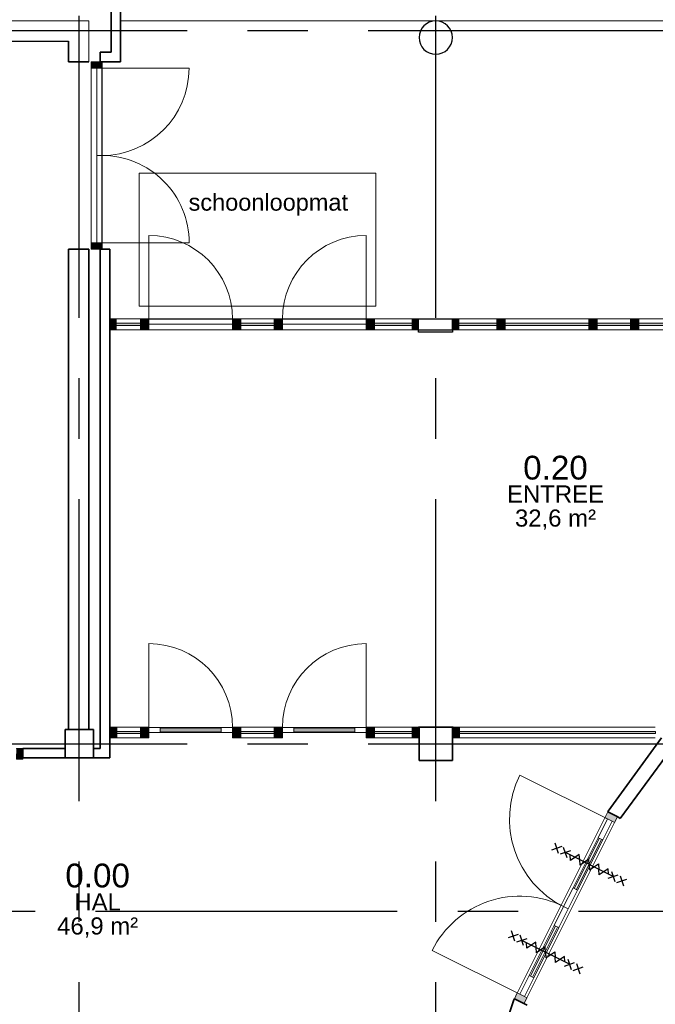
# Model space of a CAD drawing. Header units: millimetres. Extents: x -5940 to 121280, y -35718 to 26615.
# Tile 10 of 51: x 21873 to 28560, y 6660 to 17013. Entities that reach past the tile are written whole.
import ezdxf

# ---------------------------------------------------------------- set-up
doc = ezdxf.new("R2010")
doc.units = ezdxf.units.MM
doc.header["$LTSCALE"] = 100
doc.linetypes.add('CENTER', pattern=[50.8, 31.75, -6.35, 6.35, -6.35])
doc.linetypes.add('HIDDEN', pattern=[0.375, 0.25, -0.125])
for name, color, linetype in [('AL21----_BUITENWAND', 3, 'Continuous'), ('AL22----_BINNENWAND', 2, 'Continuous'), ('AL27----_DAKEN', 8, 'Continuous'), ('AL28----_CONSTRUCTIES', 4, 'Continuous'), ('AL31----_BUITENKOZIJN', 1, 'Continuous'), ('AL32----_BINNENKOZIJN', 1, 'Continuous'), ('AL72----_GEBRUIKERSVOORZIENINGEN', 1, 'Continuous'), ('BL$7----_STRAMIEN', 8, 'Continuous'), ('BL$8----_NVO RUIMTE', 253, 'HIDDEN'), ('BL$8----_RUIMTEBENAMING', 2, 'Continuous'), ('BL$8----_RUIMTENUMMER', 2, 'Continuous')]:
    doc.layers.add(name, color=color, linetype=linetype)
doc.styles.add('Arial_5', font='arial.ttf', dxfattribs={"height": 177.035928})
doc.styles.get("Standard").update_dxf_attribs({"font": 'arial.ttf'})

# ---------------------------------------------------------------- blocks, each defined once
blk = doc.blocks.new('Rectangular Mullion - 31_CWM_067x114-7813942-_--_100 begane grond')
at = {"linetype": 'ByBlock', "lineweight": -2}
blk.add_hatch(color=0, dxfattribs=at).paths.add_polyline_path([(0, 0), (0, -114), (-67, -114), (-67, 0)], flags=0)
at = {"color": 0, "linetype": 'ByBlock', "lineweight": -2}
for p, q in [((-67, 0), (0, 0)), ((-67, -57), (-67, 0)), ((0, 0), (0, -114)), ((-67, -114), (-67, -111)), ((0, -114), (-67, -114))]:
    blk.add_line(p, q, dxfattribs=at)
blk = doc.blocks.new('System Panel - 31_CWP_glas_2-7817862-_--_100 begane grond')
at = {"linetype": 'ByBlock', "lineweight": -2}
blk.add_hatch(color=0, dxfattribs=at).paths.add_polyline_path([(129, 45), (129, 69), (-129, 69), (-129, 45)], flags=0)
at = {"color": 0, "linetype": 'ByBlock', "lineweight": -2}
for p, q in [((129, 69), (-129, 69)), ((-129, 69), (-129, 45)), ((-129, 45), (129, 45)), ((129, 45), (129, 69))]:
    blk.add_line(p, q, dxfattribs=at)
blk = doc.blocks.new('Rectangular Mullion - 31_CWM_067x114-7817859-_--_100 begane grond')
at = {"color": 0, "linetype": 'ByBlock', "lineweight": -2}
for p, q in [((26298, 45581), (26041, 45581)), ((26298, 45467), (26041, 45467))]:
    blk.add_line(p, q, dxfattribs=at)
blk = doc.blocks.new('Rectangular Mullion - 31_CWM_067x114-7812031-_--_100 begane grond')
at = {"linetype": 'ByBlock', "lineweight": -2}
blk.add_hatch(color=0, dxfattribs=at).paths.add_polyline_path([(0, 0), (0, -114), (-67, -114), (-67, 0)], flags=0)
at = {"color": 0, "linetype": 'ByBlock', "lineweight": -2}
for p, q in [((-67, 0), (0, 0)), ((-67, -114), (-67, 0)), ((0, 0), (0, -114)), ((0, -114), (-67, -114))]:
    blk.add_line(p, q, dxfattribs=at)
blk = doc.blocks.new('31_DO_deur_0 - deur-7812349-_--_100 begane grond')
at = {"color": 0, "linetype": 'ByBlock', "lineweight": -2}
for p, q in [((440, 111), (-440, 111)), ((-440, 111), (-440, 57)), ((440, 57), (440, 111)), ((-440, 57), (440, 57))]:
    blk.add_line(p, q, dxfattribs=at)
blk = doc.blocks.new('Rectangular Mullion - 31_CWM_067x114-7808358-_--_100 begane grond')
at = {"color": 0, "linetype": 'ByBlock', "lineweight": -2}
for p, q in [((27266, 45581), (26386, 45581)), ((27266, 45467), (26386, 45467))]:
    blk.add_line(p, q, dxfattribs=at)
blk = doc.blocks.new('Rectangular Mullion - 31_CWM_088x114-7812028-_--_100 begane grond')
at = {"linetype": 'ByBlock', "lineweight": -2}
blk.add_hatch(color=0, dxfattribs=at).paths.add_polyline_path([(44, 0), (44, -114), (-44, -114), (-44, 0)], flags=0)
at = {"color": 0, "linetype": 'ByBlock', "lineweight": -2}
for p, q in [((-44, 0), (44, 0)), ((-44, -114), (-44, 0)), ((44, 0), (44, -57)), ((44, -114), (-44, -114)), ((44, -111), (44, -114))]:
    blk.add_line(p, q, dxfattribs=at)
blk = doc.blocks.new('System Panel - 31_CWP_glas_2-7812144-_--_100 begane grond')
at = {"linetype": 'ByBlock', "lineweight": -2}
blk.add_hatch(color=0, dxfattribs=at).paths.add_polyline_path([(175, 45), (175, 69), (-175, 69), (-175, 45)], flags=0)
at = {"color": 0, "linetype": 'ByBlock', "lineweight": -2}
for p, q in [((175, 69), (-175, 69)), ((-175, 69), (-175, 45)), ((-175, 45), (175, 45)), ((175, 45), (175, 69))]:
    blk.add_line(p, q, dxfattribs=at)
blk = doc.blocks.new('Rectangular Mullion - 31_CWM_067x114-7808813-_--_100 begane grond')
at = {"color": 0, "linetype": 'ByBlock', "lineweight": -2}
for p, q in [((27704, 45581), (27354, 45581)), ((27704, 45467), (27354, 45467))]:
    blk.add_line(p, q, dxfattribs=at)
blk = doc.blocks.new('Rectangular Mullion - 31_CWM_088x114-V4-_--_100 begane grond')
at = {"linetype": 'ByBlock', "lineweight": -2}
blk.add_hatch(color=0, dxfattribs=at).paths.add_polyline_path([(44, 0), (44, -114), (-44, -114), (-44, 0)], flags=0)
at = {"color": 0, "linetype": 'ByBlock', "lineweight": -2}
for p, q in [((-44, 0), (44, 0)), ((-44, -57), (-44, 0)), ((44, 0), (44, -114)), ((-44, -114), (-44, -111)), ((44, -114), (-44, -114))]:
    blk.add_line(p, q, dxfattribs=at)
blk = doc.blocks.new('31_DO_deur_0 - deur-7812388-_--_100 begane grond')
at = {"color": 0, "linetype": 'ByBlock', "lineweight": -2}
for p, q in [((440, 111), (-440, 111)), ((-440, 111), (-440, 57)), ((440, 57), (440, 111)), ((-440, 57), (440, 57))]:
    blk.add_line(p, q, dxfattribs=at)
blk = doc.blocks.new('System Panel - 31_CWP_glas_2-7812148-_--_100 begane grond')
at = {"linetype": 'ByBlock', "lineweight": -2}
blk.add_hatch(color=0, dxfattribs=at).paths.add_polyline_path([(197.5, 45), (197.5, 69), (-197.5, 69), (-197.5, 45)], flags=0)
at = {"color": 0, "linetype": 'ByBlock', "lineweight": -2}
for p, q in [((197.5, 69), (-197.5, 69)), ((-197.5, 69), (-197.5, 45)), ((-197.5, 45), (197.5, 45)), ((197.5, 45), (197.5, 69))]:
    blk.add_line(p, q, dxfattribs=at)
blk = doc.blocks.new('Rectangular Mullion - 31_CWM_067x114-7808855-_--_100 begane grond')
at = {"color": 0, "linetype": 'ByBlock', "lineweight": -2}
for p, q in [((29155, 45581), (28760, 45581)), ((29155, 45467), (28760, 45467))]:
    blk.add_line(p, q, dxfattribs=at)
blk = doc.blocks.new('BU deur links - BU deur links-7812238-_--_100 begane grond')
at = {"color": 0, "linetype": 'ByBlock', "lineweight": -2}
blk.add_line((-440, -27), (-440, -907), dxfattribs=at)
blk.add_arc((-440, -27), 880, 270, 360, dxfattribs=at)
blk = doc.blocks.new('Rectangular Mullion - 31_CWM_067x114-7812158-_--_100 begane grond')
at = {"linetype": 'ByBlock', "lineweight": -2}
blk.add_hatch(color=0, dxfattribs=at).paths.add_polyline_path([(-67, 0), (-67, -114), (0, -114), (0, 0)], flags=0)
at = {"color": 0, "linetype": 'ByBlock', "lineweight": -2}
for p, q in [((0, 0), (-67, 0)), ((-67, 0), (-67, -114)), ((0, -114), (0, 0)), ((-67, -114), (0, -114))]:
    blk.add_line(p, q, dxfattribs=at)
blk = doc.blocks.new('BU deur rechts - BU deur rechts-7812265-_--_100 begane grond')
at = {"color": 0, "linetype": 'ByBlock', "lineweight": -2}
blk.add_line((440, -27), (440, -907), dxfattribs=at)
blk.add_arc((440, -27), 880, 180, 270, dxfattribs=at)
blk = doc.blocks.new('Rectangular Mullion - 31_CWM_067x114-7812903-_--_100 begane grond')
at = {"linetype": 'ByBlock', "lineweight": -2}
blk.add_hatch(color=0, dxfattribs=at).paths.add_polyline_path([(-67, 0), (-67, 114), (0, 114), (0, 0)], flags=0)
at = {"color": 0, "linetype": 'ByBlock', "lineweight": -2}
for p, q in [((-67, 114), (0, 114)), ((-67, 0), (-67, 114)), ((0, 114), (0, 0)), ((0, 0), (-67, 0))]:
    blk.add_line(p, q, dxfattribs=at)
blk = doc.blocks.new('System Panel - 31_CWP_glas_2-7818232-_--_100 begane grond')
at = {"linetype": 'ByBlock', "lineweight": -2}
blk.add_hatch(color=0, dxfattribs=at).paths.add_polyline_path([(-440, -45), (-440, -69), (440, -69), (440, -45)], flags=0)
at = {"color": 0, "linetype": 'ByBlock', "lineweight": -2}
for p, q in [((440, -45), (-440, -45)), ((-440, -45), (-440, -69)), ((-440, -69), (440, -69)), ((440, -69), (440, -45))]:
    blk.add_line(p, q, dxfattribs=at)
blk = doc.blocks.new('Rectangular Mullion - 31_CWM_067x114-7812509-_--_100 begane grond')
at = {"color": 0, "linetype": 'ByBlock', "lineweight": -2}
for p, q in [((27266, 32908), (26386, 32908)), ((27266, 32794), (26386, 32794))]:
    blk.add_line(p, q, dxfattribs=at)
blk = doc.blocks.new('System Panel - 31_CWP_glas_2-7812544-_--_100 begane grond')
at = {"linetype": 'ByBlock', "lineweight": -2}
blk.add_hatch(color=0, dxfattribs=at).paths.add_polyline_path([(175, -69), (175, -45), (-175, -45), (-175, -69)], flags=0)
at = {"color": 0, "linetype": 'ByBlock', "lineweight": -2}
for p, q in [((175, -45), (-175, -45)), ((-175, -45), (-175, -69)), ((-175, -69), (175, -69)), ((175, -69), (175, -45))]:
    blk.add_line(p, q, dxfattribs=at)
blk = doc.blocks.new('Rectangular Mullion - 31_CWM_067x114-7812512-_--_100 begane grond')
at = {"color": 0, "linetype": 'ByBlock', "lineweight": -2}
for p, q in [((27704, 32908), (27354, 32908)), ((27704, 32794), (27354, 32794))]:
    blk.add_line(p, q, dxfattribs=at)
blk = doc.blocks.new('Rectangular Mullion - 31_CWM_088x114-V5-_--_100 begane grond')
at = {"linetype": 'ByBlock', "lineweight": -2}
blk.add_hatch(color=0, dxfattribs=at).paths.add_polyline_path([(-44, 0), (-44, 114), (44, 114), (44, 0)], flags=0)
at = {"color": 0, "linetype": 'ByBlock', "lineweight": -2}
for p, q in [((-44, 114), (44, 114)), ((-44, 0), (-44, 114)), ((44, 114), (44, 0)), ((44, 0), (-44, 0))]:
    blk.add_line(p, q, dxfattribs=at)
blk = doc.blocks.new('System Panel - 31_CWP_glas_2-7818265-_--_100 begane grond')
at = {"linetype": 'ByBlock', "lineweight": -2}
blk.add_hatch(color=0, dxfattribs=at).paths.add_polyline_path([(-201, -45), (-201, -69), (201, -69), (201, -45)], flags=0)
at = {"color": 0, "linetype": 'ByBlock', "lineweight": -2}
for p, q in [((201, -45), (-201, -45)), ((-201, -45), (-201, -69)), ((-201, -69), (201, -69)), ((201, -69), (201, -45))]:
    blk.add_line(p, q, dxfattribs=at)
blk = doc.blocks.new('Rectangular Mullion - 31_CWM_067x114-7818288-_--_100 begane grond')
at = {"color": 0, "linetype": 'ByBlock', "lineweight": -2}
for p, q in [((29646, 45581), (30048, 45581)), ((29646, 45467), (30048, 45467))]:
    blk.add_line(p, q, dxfattribs=at)
blk = doc.blocks.new('31_DO_deur_0 - deur-9214864-_--_100 begane grond')
at = {"color": 0, "linetype": 'ByBlock', "lineweight": -2}
for p, q in [((-459, -57), (459, -57)), ((-459, -111), (-459, -57)), ((459, -57), (459, -111)), ((459, -111), (-459, -111))]:
    blk.add_line(p, q, dxfattribs=at)
blk = doc.blocks.new('Rectangular Mullion - 31_CWM_067x114-7819280-_--_100 begane grond')
at = {"color": 0, "linetype": 'ByBlock', "lineweight": -2}
for p, q in [((25780, 47299), (25780, 46380)), ((25894, 47299), (25894, 46380))]:
    blk.add_line(p, q, dxfattribs=at)
blk = doc.blocks.new('Rectangular Mullion - 31_CWM_067x114-V7-_--_100 begane grond')
at = {"linetype": 'ByBlock', "lineweight": -2}
blk.add_hatch(color=0, dxfattribs=at).paths.add_polyline_path([(-67, 84), (-67, 114), (0, 114), (0, 0), (-67, 0), (-67, 57)], flags=0)
at = {"color": 0, "linetype": 'ByBlock', "lineweight": -2}
for p, q in [((-67, 114), (0, 114)), ((-67, 111), (-67, 114)), ((0, 114), (0, 0)), ((-67, 0), (-67, 57)), ((0, 0), (-67, 0))]:
    blk.add_line(p, q, dxfattribs=at)
blk = doc.blocks.new('31_DO_deur_0 - deur-9214903-_--_100 begane grond')
at = {"color": 0, "linetype": 'ByBlock', "lineweight": -2}
for p, q in [((-459, -57), (459, -57)), ((-459, -111), (-459, -57)), ((459, -57), (459, -111)), ((459, -111), (-459, -111))]:
    blk.add_line(p, q, dxfattribs=at)
blk = doc.blocks.new('Rectangular Mullion - 31_CWM_067x114-7819282-_--_100 begane grond')
at = {"color": 0, "linetype": 'ByBlock', "lineweight": -2}
for p, q in [((25780, 48217), (25780, 47299)), ((25894, 48217), (25894, 47299))]:
    blk.add_line(p, q, dxfattribs=at)
blk = doc.blocks.new('Rectangular Mullion - 31_CWM_067x114-V8-_--_100 begane grond')
at = {"linetype": 'ByBlock', "lineweight": -2}
blk.add_hatch(color=0, dxfattribs=at).paths.add_polyline_path([(0, 84), (0, 114), (-67, 114), (-67, 0), (0, 0), (0, 57)], flags=0)
at = {"color": 0, "linetype": 'ByBlock', "lineweight": -2}
for p, q in [((0, 114), (-67, 114)), ((-67, 114), (-67, 111)), ((0, 0), (0, 114)), ((-67, 57), (-67, 0)), ((-67, 0), (0, 0))]:
    blk.add_line(p, q, dxfattribs=at)
blk = doc.blocks.new('BU deur links - BU deur links-7819328-_--_100 begane grond')
at = {"color": 0, "linetype": 'ByBlock', "lineweight": -2}
blk.add_line((-459, 27), (-459, 945), dxfattribs=at)
blk.add_arc((-459, 27), 918, 0, 90, dxfattribs=at)
blk = doc.blocks.new('BU deur rechts - BU deur rechts-7819306-_--_100 begane grond')
at = {"color": 0, "linetype": 'ByBlock', "lineweight": -2}
blk.add_line((459, 27), (459, 946), dxfattribs=at)
blk.add_arc((459, 27), 919, 90, 180, dxfattribs=at)
blk = doc.blocks.new('31_DO_stolpdeur_3 - dik-8566721-_--_100 begane grond')
at = {"color": 0, "linetype": 'ByBlock', "lineweight": -2}
for p, q in [((-1031, -30), (-811, -30)), ((-1031, -84), (-1031, -30)), ((-811, -84), (-1031, -84)), ((-811, -30), (-811, -84)), ((-220, -30), (-811, -30)), ((-811, -84), (-220, -84)), ((-220, -30), (0, -30)), ((-220, -84), (-220, -30)), ((0, -84), (-220, -84)), ((0, -30), (220, -30)), ((0, -84), (0, -30)), ((0, -30), (0, -84)), ((220, -84), (0, -84)), ((220, -30), (220, -84)), ((811, -30), (220, -30)), ((220, -84), (811, -84)), ((811, -30), (1031, -30)), ((811, -84), (811, -30)), ((1031, -84), (811, -84)), ((1031, -30), (1031, -84))]:
    blk.add_line(p, q, dxfattribs=at)
blk = doc.blocks.new('Rectangular Mullion - 32-67x114-8407512-_--_100 begane grond')
at = {"color": 0, "linetype": 'ByBlock', "lineweight": -2}
for p, q in [((31184, 40336), (30262, 38492)), ((31286, 40285), (30364, 38441))]:
    blk.add_line(p, q, dxfattribs=at)
blk = doc.blocks.new('Rectangular Mullion - 32-67x114-8529770-_--_100 begane grond')
at = {"linetype": 'ByBlock', "lineweight": -2}
blk.add_hatch(color=0, dxfattribs=at).paths.add_polyline_path([(-67, 114), (0, 114), (0, 0), (-67, 0), (-67, 84)], flags=0)
at = {"color": 0, "linetype": 'ByBlock', "lineweight": -2}
for p, q in [((-67, 114), (0, 114)), ((-67, 84), (-67, 114)), ((0, 114), (0, 0)), ((-67, 0), (-67, 30)), ((0, 0), (-67, 0))]:
    blk.add_line(p, q, dxfattribs=at)
blk = doc.blocks.new('Rectangular Mullion - 32-67x114-8529771-_--_100 begane grond')
at = {"linetype": 'ByBlock', "lineweight": -2}
blk.add_hatch(color=0, dxfattribs=at).paths.add_polyline_path([(0, 114), (-67, 114), (-67, 0), (0, 0), (0, 91)], flags=0)
at = {"color": 0, "linetype": 'ByBlock', "lineweight": -2}
for p, q in [((0, 114), (-67, 114)), ((-67, 114), (-67, 84)), ((0, 0), (0, 114)), ((-67, 30), (-67, 0)), ((-67, 0), (0, 0))]:
    blk.add_line(p, q, dxfattribs=at)
blk = doc.blocks.new('BI deur rechts - BI deur rechts-8529740-_--_100 begane grond')
at = {"color": 0, "linetype": 'ByBlock', "lineweight": -2}
blk.add_line((-515, -27), (-515, -1058), dxfattribs=at)
blk.add_arc((-515, -27), 1031, 270, 0, dxfattribs=at)
blk = doc.blocks.new('BI deur links - BI deur links-8529741-_--_100 begane grond')
at = {"color": 0, "linetype": 'ByBlock', "lineweight": -2}
blk.add_line((515, -27), (515, -1058), dxfattribs=at)
blk.add_arc((515, -27), 1031, 180, 270, dxfattribs=at)
blk = doc.blocks.new('WI_subvak - glas 2-9156265-_--_100 begane grond')
at = {"color": 0, "linetype": 'ByBlock', "lineweight": -2}
for p, q in [((-295, 12), (295, 12)), ((295, -12), (-295, -12))]:
    blk.add_line(p, q, dxfattribs=at)
blk = doc.blocks.new('System Panel - 31_CWP_glas_2-8381205-_--_100 begane grond')
at = {"linetype": 'ByBlock', "lineweight": -2}
blk.add_hatch(color=0, dxfattribs=at).paths.add_polyline_path([(96, -45), (-1031, -45), (-1031, -69), (1031, -69), (1031, -45)], flags=0)
at = {"color": 0, "linetype": 'ByBlock', "lineweight": -2}
for p, q in [((1031, -45), (-1031, -45)), ((-1031, -45), (-1031, -69)), ((-1031, -69), (1031, -69)), ((1031, -69), (1031, -45))]:
    blk.add_line(p, q, dxfattribs=at)
blk = doc.blocks.new('Rectangular Mullion - 32-67x114-8337845-_--_100 begane grond')
at = {"linetype": 'ByBlock', "lineweight": -2}
blk.add_hatch(color=0, dxfattribs=at).paths.add_polyline_path([(-67, 0), (-67, -114), (0, -114), (0, 0)], flags=0)
at = {"color": 0, "linetype": 'ByBlock', "lineweight": -2}
for p, q in [((0, 0), (-67, 0)), ((-67, 0), (-67, -114)), ((0, -114), (0, 0)), ((-67, -114), (0, -114))]:
    blk.add_line(p, q, dxfattribs=at)
blk = doc.blocks.new('Rectangular Mullion - 32-67x114-8337810-_--_100 begane grond')
at = {"linetype": 'ByBlock', "lineweight": -2}
blk.add_hatch(color=0, dxfattribs=at).paths.add_polyline_path([(-67, 0), (-67, 114), (0, 114), (0, 0)], flags=0)
at = {"color": 0, "linetype": 'ByBlock', "lineweight": -2}
for p, q in [((-67, 114), (0, 114)), ((-67, 0), (-67, 114)), ((0, 114), (0, 0)), ((0, 0), (-67, 0))]:
    blk.add_line(p, q, dxfattribs=at)
blk = doc.blocks.new('Rectangular Mullion - 32-88x114-8381204-_--_100 begane grond')
at = {"color": 0, "linetype": 'ByBlock', "lineweight": -2}
for p, q in [((29653, 41289), (31714, 41289)), ((31714, 41175), (29653, 41175))]:
    blk.add_line(p, q, dxfattribs=at)
blk = doc.blocks.new('31_DO_deur_3 - slank-9159437-_--_100 begane grond')
at = {"color": 0, "linetype": 'ByBlock', "lineweight": -2}
for p, q in [((-320, 111), (-440, 111)), ((-440, 111), (-440, 57)), ((-320, 57), (-320, 111)), ((-320, 111), (320, 111)), ((440, 111), (320, 111)), ((320, 111), (320, 57)), ((440, 57), (440, 111)), ((-440, 57), (-320, 57)), ((320, 57), (-320, 57)), ((320, 57), (440, 57))]:
    blk.add_line(p, q, dxfattribs=at)
blk = doc.blocks.new('31_DO_deur_3 - slank-9159487-_--_100 begane grond')
at = {"color": 0, "linetype": 'ByBlock', "lineweight": -2}
for p, q in [((-320, 111), (-440, 111)), ((-440, 111), (-440, 57)), ((-320, 57), (-320, 111)), ((-320, 111), (320, 111)), ((440, 111), (320, 111)), ((320, 111), (320, 57)), ((440, 57), (440, 111)), ((-440, 57), (-320, 57)), ((320, 57), (-320, 57)), ((320, 57), (440, 57))]:
    blk.add_line(p, q, dxfattribs=at)
blk = doc.blocks.new('System Panel - 31_CWP_glas_2-8350382-_--_100 begane grond')
at = {"linetype": 'ByBlock', "lineweight": -2}
blk.add_hatch(color=0, dxfattribs=at).paths.add_polyline_path([(125, 45), (125, 69), (-125, 69), (-125, 45)], flags=0)
at = {"color": 0, "linetype": 'ByBlock', "lineweight": -2}
for p, q in [((125, 69), (-125, 69)), ((-125, 69), (-125, 45)), ((-125, 45), (125, 45)), ((125, 45), (125, 69))]:
    blk.add_line(p, q, dxfattribs=at)
blk = doc.blocks.new('System Panel - 31_CWP_glas_2-8350383-_--_100 begane grond')
at = {"linetype": 'ByBlock', "lineweight": -2}
blk.add_hatch(color=0, dxfattribs=at).paths.add_polyline_path([(175, 45), (175, 69), (-175, 69), (-175, 45)], flags=0)
at = {"color": 0, "linetype": 'ByBlock', "lineweight": -2}
for p, q in [((175, 69), (-175, 69)), ((-175, 69), (-175, 45)), ((-175, 45), (175, 45)), ((175, 45), (175, 69))]:
    blk.add_line(p, q, dxfattribs=at)
blk = doc.blocks.new('System Panel - 31_CWP_glas_2-8350384-_--_100 begane grond')
at = {"linetype": 'ByBlock', "lineweight": -2}
blk.add_hatch(color=0, dxfattribs=at).paths.add_polyline_path([(197.5, 45), (197.5, 69), (-197.5, 69), (-197.5, 45)], flags=0)
at = {"color": 0, "linetype": 'ByBlock', "lineweight": -2}
for p, q in [((197.5, 69), (-197.5, 69)), ((-197.5, 69), (-197.5, 45)), ((-197.5, 45), (197.5, 45)), ((197.5, 45), (197.5, 69))]:
    blk.add_line(p, q, dxfattribs=at)
blk = doc.blocks.new('Rectangular Mullion - 32-67x114-8337759-_--_100 begane grond')
at = {"linetype": 'ByBlock', "lineweight": -2}
blk.add_hatch(color=0, dxfattribs=at).paths.add_polyline_path([(0, 0), (0, -114), (-67, -114), (-67, 0)], flags=0)
at = {"color": 0, "linetype": 'ByBlock', "lineweight": -2}
for p, q in [((-67, 0), (0, 0)), ((-67, -114), (-67, 0)), ((0, 0), (0, -114)), ((0, -114), (-67, -114))]:
    blk.add_line(p, q, dxfattribs=at)
blk = doc.blocks.new('Rectangular Mullion - 32-88x114-8337192-_--_100 begane grond')
at = {"linetype": 'ByBlock', "lineweight": -2}
blk.add_hatch(color=0, dxfattribs=at).paths.add_polyline_path([(-44, 0), (44, 0), (44, -114), (-44, -114), (-44, -19)], flags=0)
at = {"color": 0, "linetype": 'ByBlock', "lineweight": -2}
for p, q in [((-44, 0), (44, 0)), ((-44, -114), (-44, 0)), ((44, 0), (44, -57)), ((44, -114), (-44, -114)), ((44, -111), (44, -114))]:
    blk.add_line(p, q, dxfattribs=at)
blk = doc.blocks.new('Rectangular Mullion - 32-88x114-V48-_--_100 begane grond')
at = {"linetype": 'ByBlock', "lineweight": -2}
blk.add_hatch(color=0, dxfattribs=at).paths.add_polyline_path([(-44, 0), (44, 0), (44, -114), (-44, -114), (-44, -19)], flags=0)
at = {"color": 0, "linetype": 'ByBlock', "lineweight": -2}
for p, q in [((-44, 0), (44, 0)), ((-44, -57), (-44, 0)), ((44, 0), (44, -114)), ((-44, -114), (-44, -111)), ((44, -114), (-44, -114))]:
    blk.add_line(p, q, dxfattribs=at)
blk = doc.blocks.new('Rectangular Mullion - 32-88x114-8351506-_--_100 begane grond')
at = {"color": 0, "linetype": 'ByBlock', "lineweight": -2}
for p, q in [((26048, 41289), (26298, 41289)), ((26298, 41175), (26048, 41175))]:
    blk.add_line(p, q, dxfattribs=at)
blk = doc.blocks.new('Rectangular Mullion - 32-88x114-8351508-_--_100 begane grond')
at = {"color": 0, "linetype": 'ByBlock', "lineweight": -2}
for p, q in [((27354, 41289), (27704, 41289)), ((27704, 41175), (27354, 41175))]:
    blk.add_line(p, q, dxfattribs=at)
blk = doc.blocks.new('Rectangular Mullion - 32-88x114-8351504-_--_100 begane grond')
at = {"color": 0, "linetype": 'ByBlock', "lineweight": -2}
for p, q in [((28760, 41289), (29155, 41289)), ((29155, 41175), (28760, 41175))]:
    blk.add_line(p, q, dxfattribs=at)
blk = doc.blocks.new('BU deur rechts - BU deur rechts-8339271-_--_100 begane grond')
at = {"color": 0, "linetype": 'ByBlock', "lineweight": -2}
blk.add_line((440, -27), (440, -907), dxfattribs=at)
blk.add_arc((440, -27), 880, 180, 270, dxfattribs=at)
blk = doc.blocks.new('WI_subvak - glas 2-9159153-_--_100 begane grond')
at = {"color": 0, "linetype": 'ByBlock', "lineweight": -2}
for p, q in [((320, 12), (-320, 12)), ((-320, -12), (320, -12))]:
    blk.add_line(p, q, dxfattribs=at)
blk = doc.blocks.new('BU deur links - BU deur links-8337910-_--_100 begane grond')
at = {"color": 0, "linetype": 'ByBlock', "lineweight": -2}
blk.add_line((-440, -27), (-440, -907), dxfattribs=at)
blk.add_arc((-440, -27), 880, 270, 360, dxfattribs=at)
blk = doc.blocks.new('300_65_wdbdo60zs - 300_65_wdbdo60zs-8265604-_--_100 begane grond')
at = {"color": 0, "linetype": 'ByBlock', "lineweight": -2}
for p, q in [((-343, 40), (-422, -40)), ((-343, -40), (-422, 40)), ((-241, 40), (-321, -40)), ((-241, -40), (-321, 40)), ((-197, -49), (-141, 49)), ((-141, 49), (-112, 0)), ((-84, -49), (-112, 0)), ((-28, 49), (-84, -49)), ((0, 0), (-28, 49)), ((28, -49), (84, 49)), ((84, 49), (112, 0)), ((141, -49), (197, 49)), ((197, 49), (225, 0)), ((241, 40), (321, -40)), ((241, -40), (321, 40)), ((343, 40), (422, -40)), ((343, -40), (422, 40)), ((-281, 0), (281, 0)), ((-225, 0), (-197, -49)), ((0, 0), (28, -49)), ((112, 0), (141, -49))]:
    blk.add_line(p, q, dxfattribs=at)

msp = doc.modelspace()

# ---------------------------------------------------------------- linework, layer by layer
at = {"layer": 'AL21----_BUITENWAND', "lineweight": 35}
for p, q in [((22935, 16570), (22935, 17220)), ((22835, 17120), (22835, 16670)), ((22386, 16786), (22386, 16570)), ((22835, 16670), (22720, 16670)), ((22720, 16670), (22720, 16570)), ((22386, 16570), (22600, 16570)), ((22720, 16570), (22935, 16570)), ((22600, 14599), (22386, 14599)), ((22386, 14599), (22386, 9550)), ((22600, 9550), (22600, 14599)), ((22720, 14599), (22720, 13753)), ((22820, 14599), (22720, 14599)), ((22820, 13753), (22820, 14599)), ((22720, 13753), (22720, 9350)), ((22820, 9250), (22820, 13753)), ((22720, 9350), (22650, 9350)), ((22650, 9250), (22820, 9250))]:
    msp.add_line(p, q, dxfattribs=at)
at = {"layer": 'AL21----_BUITENWAND', "lineweight": 18}
for p, q in [((22600, 17000), (14565, 17000)), ((22600, 16570), (22600, 17000))]:
    msp.add_line(p, q, dxfattribs=at)
at = {"layer": 'AL21----_BUITENWAND'}
for points in [[(14565, 16786), (22386, 16786)], [(26068, 13753), (26425, 13753)]]:
    msp.add_lwpolyline(points, dxfattribs=at)
msp.add_lwpolyline([(26068, 13867), (26425, 13867), (26425, 13727), (26068, 13727)], close=True, dxfattribs=at)
at = {"layer": 'AL22----_BINNENWAND', "lineweight": 35}
for p, q in [((26425, 13753), (26425, 13867)), ((28192, 8613), (29477, 10372)), ((22827, 9575), (22820, 9575)), ((22827, 9461), (22827, 9575)), ((26075, 9575), (26068, 9575)), ((26068, 9575), (26068, 9461)), ((26432, 9575), (26425, 9575)), ((26432, 9461), (26432, 9575)), ((22820, 9461), (22827, 9461)), ((26068, 9461), (26075, 9461)), ((26425, 9461), (26432, 9461)), ((28627, 9461), (28065, 8691)), ((22350, 9350), (21906, 9350)), ((21906, 9350), (21906, 9250)), ((21906, 9250), (22350, 9250)), ((28065, 8691), (28060, 8682)), ((28060, 8682), (28165, 8630)), ((28165, 8630), (28192, 8613)), ((27072, 6707), (26753, 5753)), ((27078, 6719), (27072, 6707)), ((27211, 6652), (27078, 6719))]:
    msp.add_line(p, q, dxfattribs=at)
at = {"layer": 'AL27----_DAKEN', "lineweight": 18}
msp.add_line((39226, 17000), (22935, 17000), dxfattribs=at)
at = {"layer": 'AL28----_CONSTRUCTIES', "lineweight": 35}
for p, q in [((22650, 9550), (22350, 9550)), ((22350, 9550), (22350, 9250)), ((22650, 9250), (22650, 9550)), ((26425, 9575), (26075, 9575)), ((26075, 9575), (26075, 9225)), ((26425, 9225), (26425, 9575)), ((22350, 9250), (22650, 9250)), ((26075, 9225), (26425, 9225))]:
    msp.add_line(p, q, dxfattribs=at)
at = {"layer": 'AL28----_CONSTRUCTIES', "lineweight": 25}
for start, end in [(0, 180), (180, 0)]:
    msp.add_arc((26250, 16825), 175, start, end, dxfattribs=at)
at = {"layer": 'AL72----_GEBRUIKERSVOORZIENINGEN', "lineweight": 18}
for p, q in [((25621, 15400), (23129, 15400)), ((23129, 15400), (23129, 14000)), ((25621, 14000), (25621, 15400)), ((23129, 14000), (25621, 14000))]:
    msp.add_line(p, q, dxfattribs=at)
at = {"layer": 'BL$7----_STRAMIEN', "linetype": 'CENTER'}
for p, q in [((22500, -6443), (22500, 25615)), ((26250, -6443), (26250, 25615)), ((-4940, 16900), (120280, 16900)), ((-4940, 9400), (120280, 9400)), ((91886, 7634), (20354, 7634))]:
    msp.add_line(p, q, dxfattribs=at)

# ---------------------------------------------------------------- block references
at = {"layer": 'AL31----_BUITENKOZIJN', "lineweight": 13, "extrusion": (0, 0, -1)}
for name, p, rotation in [('Rectangular Mullion - 31_CWM_067x114-V7-_--_100 begane grond', (-22626, 16570), 89.99999999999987), ('Rectangular Mullion - 31_CWM_088x114-7812028-_--_100 begane grond', (-23188, 13753), 180), ('Rectangular Mullion - 31_CWM_088x114-V4-_--_100 begane grond', (-24156, 13753), 180), ('Rectangular Mullion - 31_CWM_088x114-7812028-_--_100 begane grond', (-24594, 13753), 180), ('Rectangular Mullion - 31_CWM_088x114-V4-_--_100 begane grond', (-25562, 13753), 180), ('Rectangular Mullion - 31_CWM_067x114-7812031-_--_100 begane grond', (-26068, 13753), 180)]:
    msp.add_blockref(name, p, dxfattribs=dict(at, rotation=rotation))
at = {"layer": 'AL31----_BUITENKOZIJN', "lineweight": 13}
for name, p in [('Rectangular Mullion - 31_CWM_067x114-7819282-_--_100 begane grond', (-3154, -31714)), ('Rectangular Mullion - 31_CWM_067x114-7819280-_--_100 begane grond', (-3154, -31714)), ('Rectangular Mullion - 31_CWM_067x114-7817859-_--_100 begane grond', (-3154, -31714)), ('System Panel - 31_CWP_glas_2-7817862-_--_100 begane grond', (23015, 13753)), ('Rectangular Mullion - 31_CWM_067x114-7808358-_--_100 begane grond', (-3154, -31714)), ('Rectangular Mullion - 31_CWM_067x114-7808813-_--_100 begane grond', (-3154, -31714)), ('System Panel - 31_CWP_glas_2-7812144-_--_100 begane grond', (24375, 13753)), ('Rectangular Mullion - 31_CWM_067x114-7808358-_--_100 begane grond', (-1748, -31714)), ('Rectangular Mullion - 31_CWM_067x114-7808855-_--_100 begane grond', (-3154, -31714)), ('System Panel - 31_CWP_glas_2-7812148-_--_100 begane grond', (25803, 13753)), ('Rectangular Mullion - 31_CWM_067x114-7818288-_--_100 begane grond', (-3154, -31714))]:
    msp.add_blockref(name, p, dxfattribs=at)
at = {"layer": 'AL31----_BUITENKOZIJN', "lineweight": 18}
for name, p, rotation in [('31_DO_deur_0 - deur-9214903-_--_100 begane grond', (22626, 16044), 90.00000000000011), ('BU deur links - BU deur links-7819328-_--_100 begane grond', (22710, 16044), 270.0000000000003), ('31_DO_deur_0 - deur-9214864-_--_100 begane grond', (22626, 15126), 90.00000000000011), ('BU deur rechts - BU deur rechts-7819306-_--_100 begane grond', (22710, 15126), 270.0000000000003), ('BU deur rechts - BU deur rechts-7812265-_--_100 begane grond', (23672, 13837), 180), ('BU deur links - BU deur links-7812238-_--_100 begane grond', (25078, 13837), 180)]:
    msp.add_blockref(name, p, dxfattribs=dict(at, rotation=rotation))
at = {"layer": 'AL31----_BUITENKOZIJN', "lineweight": 13}
for name, p, rotation in [('Rectangular Mullion - 31_CWM_067x114-V8-_--_100 begane grond', (22626, 14599), 270.0000000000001), ('Rectangular Mullion - 31_CWM_067x114-7812158-_--_100 begane grond', (22820, 13753), 180), ('System Panel - 31_CWP_glas_2-7818265-_--_100 begane grond', (26693, 13753), 180), ('Rectangular Mullion - 31_CWM_067x114-7812509-_--_100 begane grond', (54248, 46661), 180), ('System Panel - 31_CWP_glas_2-7818232-_--_100 begane grond', (27422, 13753), 180), ('Rectangular Mullion - 31_CWM_067x114-7812512-_--_100 begane grond', (55654, 46661), 180), ('System Panel - 31_CWP_glas_2-7812544-_--_100 begane grond', (28125, 13753), 180), ('Rectangular Mullion - 31_CWM_067x114-7812509-_--_100 begane grond', (55654, 46661), 180), ('System Panel - 31_CWP_glas_2-7818232-_--_100 begane grond', (28828, 13753), 180)]:
    msp.add_blockref(name, p, dxfattribs=dict(at, rotation=rotation))
at = {"layer": 'AL31----_BUITENKOZIJN', "lineweight": 18}
for name, p in [('31_DO_deur_0 - deur-7812349-_--_100 begane grond', (23672, 13753)), ('31_DO_deur_0 - deur-7812388-_--_100 begane grond', (25078, 13753))]:
    msp.add_blockref(name, p, dxfattribs=at)
at = {"layer": 'AL31----_BUITENKOZIJN', "lineweight": 13, "extrusion": (0, 0, -1)}
for name, p in [('Rectangular Mullion - 31_CWM_067x114-7812903-_--_100 begane grond', (-26425, 13753)), ('Rectangular Mullion - 31_CWM_088x114-V5-_--_100 begane grond', (-26938, 13753)), ('Rectangular Mullion - 31_CWM_088x114-V5-_--_100 begane grond', (-27906, 13753)), ('Rectangular Mullion - 31_CWM_088x114-V5-_--_100 begane grond', (-28344, 13753))]:
    msp.add_blockref(name, p, dxfattribs=at)
at = {"layer": 'AL32----_BINNENKOZIJN', "lineweight": 18}
for name, p, rotation in [('BU deur rechts - BU deur rechts-8339271-_--_100 begane grond', (23672, 9545), 180), ('BU deur links - BU deur links-8337910-_--_100 begane grond', (25078, 9545), 180), ('BI deur rechts - BI deur rechts-8529740-_--_100 begane grond', (27851, 8136), 243.4133023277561), ('31_DO_stolpdeur_3 - dik-8566721-_--_100 begane grond', (27569, 7700), 63.41330232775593), ('WI_subvak - glas 2-9156265-_--_100 begane grond', (27851, 8136), 63.41330232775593), ('BI deur links - BI deur links-8529741-_--_100 begane grond', (27389, 7214), 243.4133023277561), ('WI_subvak - glas 2-9156265-_--_100 begane grond', (27389, 7214), 63.41330232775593)]:
    msp.add_blockref(name, p, dxfattribs=dict(at, rotation=rotation))
at = {"layer": 'AL32----_BINNENKOZIJN', "lineweight": 13}
for name, p, rotation in [('Rectangular Mullion - 32-67x114-8337845-_--_100 begane grond', (22827, 9461), 180), ('System Panel - 31_CWP_glas_2-8381205-_--_100 begane grond', (27530, 9461), 180), ('Rectangular Mullion - 32-67x114-8529771-_--_100 begane grond', (27078, 6719), 243.413302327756)]:
    msp.add_blockref(name, p, dxfattribs=dict(at, rotation=rotation))
for name, p in [('Rectangular Mullion - 32-88x114-8351506-_--_100 begane grond', (-3154, -31714)), ('System Panel - 31_CWP_glas_2-8350382-_--_100 begane grond', (23019, 9461)), ('Rectangular Mullion - 32-88x114-8351508-_--_100 begane grond', (-3154, -31714)), ('System Panel - 31_CWP_glas_2-8350383-_--_100 begane grond', (24375, 9461)), ('Rectangular Mullion - 32-88x114-8351504-_--_100 begane grond', (-3154, -31714)), ('System Panel - 31_CWP_glas_2-8350384-_--_100 begane grond', (25803, 9461)), ('Rectangular Mullion - 32-88x114-8381204-_--_100 begane grond', (-3154, -31714)), ('Rectangular Mullion - 32-67x114-8407512-_--_100 begane grond', (-3154, -31714))]:
    msp.add_blockref(name, p, dxfattribs=at)
at = {"layer": 'AL32----_BINNENKOZIJN', "lineweight": 13, "extrusion": (0, 0, -1)}
for name, p, rotation in [('Rectangular Mullion - 32-88x114-8337192-_--_100 begane grond', (-23188, 9461), 180), ('Rectangular Mullion - 32-88x114-V48-_--_100 begane grond', (-24156, 9461), 180), ('Rectangular Mullion - 32-88x114-8337192-_--_100 begane grond', (-24594, 9461), 180), ('Rectangular Mullion - 32-88x114-V48-_--_100 begane grond', (-25562, 9461), 180), ('Rectangular Mullion - 32-67x114-8337759-_--_100 begane grond', (-26068, 9461), 180), ('Rectangular Mullion - 31_CWM_067x114-7813942-_--_100 begane grond', (-21906, 9236), 180), ('Rectangular Mullion - 32-67x114-8529770-_--_100 begane grond', (-28060, 8682), 116.5866976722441)]:
    msp.add_blockref(name, p, dxfattribs=dict(at, rotation=rotation))
at = {"layer": 'AL32----_BINNENKOZIJN', "lineweight": 18}
for name, p in [('31_DO_deur_3 - slank-9159437-_--_100 begane grond', (23672, 9461)), ('WI_subvak - glas 2-9159153-_--_100 begane grond', (23672, 9545)), ('31_DO_deur_3 - slank-9159487-_--_100 begane grond', (25078, 9461)), ('WI_subvak - glas 2-9159153-_--_100 begane grond', (25078, 9545))]:
    msp.add_blockref(name, p, dxfattribs=at)
at = {"layer": 'AL32----_BINNENKOZIJN', "lineweight": 13, "extrusion": (0, 0, -1)}
msp.add_blockref('Rectangular Mullion - 32-67x114-8337810-_--_100 begane grond', (-26432, 9461), dxfattribs=at)
at = {"layer": 'AL32----_BINNENKOZIJN'}
for p, rotation in [((27865, 8129), 153.4133023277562), ((27406, 7206), 153.4133023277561)]:
    msp.add_blockref('300_65_wdbdo60zs - 300_65_wdbdo60zs-8265604-_--_100 begane grond', p, dxfattribs=dict(at, rotation=rotation))

# ---------------------------------------------------------------- texts
at = {"layer": 'AL72----_GEBRUIKERSVOORZIENINGEN', "lineweight": 13, "insert": (23650, 15182), "char_height": 177.04, "width": 1997.92, "attachment_point": 1, "line_spacing_factor": 0.938532, "style": 'Arial_5'}
msp.add_mtext('schoonloopmat', dxfattribs=at)
at = {"layer": 'BL$8----_NVO RUIMTE', "color": 1, "char_height": 180, "attachment_point": 5}
for s, insert in [('32,6 m²', (27510, 11756)), ('46,9 m²', (22693, 7467))]:
    msp.add_mtext_dynamic_manual_height_columns(s, width=1026.64, gutter_width=460, heights=[0.0399], dxfattribs=dict(at, insert=insert))
at = {"layer": 'BL$8----_RUIMTEBENAMING', "color": 1, "char_height": 180, "attachment_point": 5}
for s, insert in [('ENTREE', (27510, 12026)), ('HAL', (22693, 7737))]:
    msp.add_mtext_dynamic_manual_height_columns(s, width=0.614, gutter_width=1, heights=[0.0399], dxfattribs=dict(at, insert=insert))
at = {"layer": 'BL$8----_RUIMTENUMMER', "color": 2, "char_height": 250, "attachment_point": 5}
for s, insert in [('0.20', (27510, 12301)), ('0.00', (22693, 8012))]:
    msp.add_mtext_dynamic_manual_height_columns(s, width=0.614, gutter_width=1, heights=[0.0399], dxfattribs=dict(at, insert=insert))

doc.saveas('drawing.dxf')
